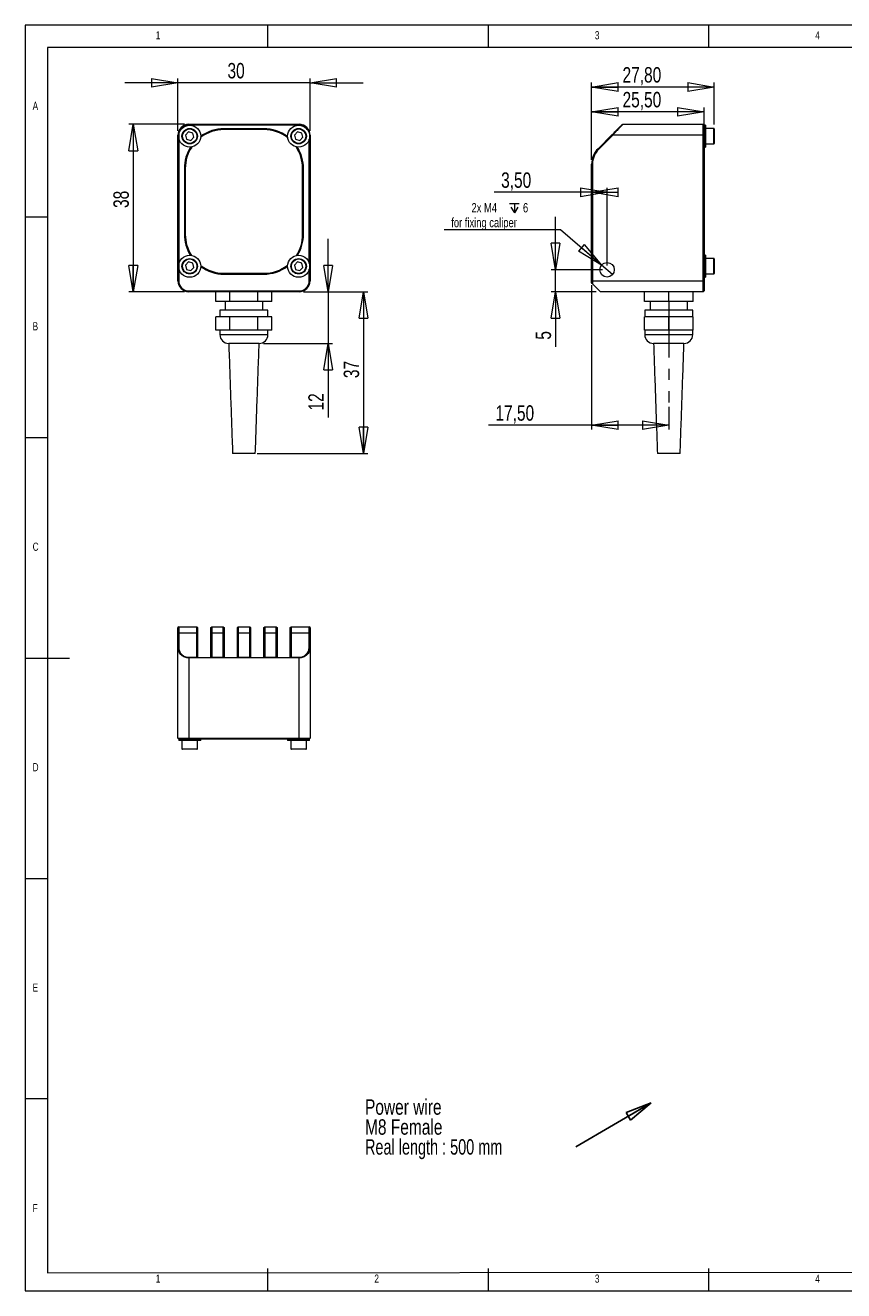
# Model space of a CAD drawing. Header units: millimetres. Extents: x 5 to 415, y 5 to 292.
# Tile 1 of 6: x 5 to 191, y 5 to 292. Entities that reach past the tile are written whole.
import ezdxf

# ---------------------------------------------------------------- set-up
doc = ezdxf.new("R2010")
doc.units = ezdxf.units.MM
doc.linetypes.add('CENTERX2', pattern=[20.32, 12.7, -2.54, 2.54, -2.54])
doc.styles.add('SLDTEXTSTYLE0', font='TXT', dxfattribs={"width": 0.75})
doc.styles.add('SLDTEXTSTYLE4', font='TXT', dxfattribs={"width": 0.7})
doc.dimstyles.new('SLDDIMSTYLE0', dxfattribs={"dimtxt": 3.5, "dimasz": 6, "dimexe": 0, "dimexo": 0.0625, "dimgap": 0.875, "dimtad": 1, "dimtoh": 1, "dimrnd": 1e-09, "dimzin": 12, "dimdsep": 46, "dimtxsty": 'SLDTEXTSTYLE0', "dimblk1": 'CLOSED', "dimblk2": 'CLOSED', "dimsah": 1, "dimcen": 0.09, "dimadec": 0, "dimazin": 0, "dimtfac": 1, "dimtofl": 0, "dimtmove": 0, "dimatfit": 3, "dimldrblk": 'CLOSED', "dimfxl": 1, "dimtolj": 1, "dimtzin": 12, "dimarcsym": 0})
doc.dimstyles.new('SLDDIMSTYLE1', dxfattribs={"dimtxt": 3.5, "dimasz": 6, "dimexe": 0, "dimexo": 0.0625, "dimgap": 0.875, "dimtad": 1, "dimtoh": 1, "dimrnd": 1e-09, "dimzin": 12, "dimdsep": 46, "dimtxsty": 'SLDTEXTSTYLE0', "dimblk1": 'CLOSED', "dimblk2": 'CLOSED', "dimsah": 1, "dimcen": 0.09, "dimadec": 0, "dimazin": 0, "dimtfac": 1, "dimtofl": 0, "dimtmove": 0, "dimatfit": 3, "dimldrblk": 'CLOSED', "dimfxl": 1, "dimtolj": 1, "dimtzin": 12, "dimarcsym": 0})
doc.dimstyles.new('SLDDIMSTYLE2', dxfattribs={"dimtxt": 2.116667, "dimasz": 6, "dimexe": 0, "dimexo": 0.0625, "dimgap": 0.529167, "dimtad": 0, "dimtih": 1, "dimtoh": 1, "dimrnd": 1e-09, "dimzin": 12, "dimdsep": 46, "dimtxsty": 'SLDTEXTSTYLE0', "dimblk1": 'CLOSED', "dimblk2": 'CLOSED', "dimsah": 1, "dimcen": 0.09, "dimadec": 0, "dimazin": 0, "dimtfac": 1, "dimtmove": 0, "dimatfit": 3, "dimldrblk": 'CLOSED', "dimfxl": 1, "dimtolj": 1, "dimtzin": 12, "dimarcsym": 0})
doc.dimstyles.new('SLDDIMSTYLE3', dxfattribs={"dimtxt": 0, "dimasz": 6, "dimexe": 0, "dimexo": 0.0625, "dimgap": 0, "dimtad": 0, "dimtih": 1, "dimtoh": 1, "dimdec": 0, "dimrnd": 1e-09, "dimzin": 0, "dimdsep": 46, "dimtxsty": 'Standard', "dimblk1": 'CLOSED', "dimblk2": 'CLOSED', "dimsah": 1, "dimcen": 0.09, "dimadec": 0, "dimazin": 0, "dimtfac": 6, "dimtdec": 0, "dimtofl": 0, "dimtmove": 0, "dimatfit": 3, "dimldrblk": 'CLOSED', "dimfxl": 1, "dimtolj": 1, "dimtzin": 0, "dimarcsym": 0})

# ---------------------------------------------------------------- blocks, each defined once
blk = doc.blocks.new('_CLOSED')
at = {"color": 0, "linetype": 'ByBlock', "lineweight": -2}
for p, q in [((-1, 0.166667), (0, 0)), ((-1, 0.166667), (-1, -0.166667)), ((0, 0), (-1, -0.166667)), ((0, 0), (-1, 0))]:
    blk.add_line(p, q, dxfattribs=at)
blk = doc.blocks.new('*D2')
at = {"color": 7, "linetype": 'Continuous', "lineweight": 0}
for p, q in [((39.59, 278.95), (27.59, 278.95)), ((39.59, 268.06), (39.59, 279.95)), ((69.59, 278.95), (39.59, 278.95)), ((69.59, 268.06), (69.59, 279.95)), ((69.59, 278.95), (81.59, 278.95))]:
    blk.add_line(p, q, dxfattribs=at)
at = {"color": 7, "linetype": 'Continuous', "lineweight": 0, "xscale": 6, "yscale": 6}
blk.add_blockref('_CLOSED', (39.59, 278.95, 1.9), dxfattribs=at)
at = {"color": 7, "linetype": 'Continuous', "lineweight": 0, "xscale": 6, "yscale": 6, "rotation": 180}
blk.add_blockref('_CLOSED', (69.59, 278.95, 1.9), dxfattribs=at)
at = {"color": 7, "linetype": 'Continuous', "lineweight": 0, "insert": (50.85, 283.46), "char_height": 3.5, "attachment_point": 1, "style": 'SLDTEXTSTYLE0'}
blk.add_mtext('30', dxfattribs=at)
blk = doc.blocks.new('*D3')
at = {"color": 7, "linetype": 'Continuous', "lineweight": 0}
for p, q in [((41.09, 269.56), (28.49, 269.56)), ((29.49, 269.56), (29.49, 231.56)), ((41.09, 231.56), (28.49, 231.56))]:
    blk.add_line(p, q, dxfattribs=at)
at = {"color": 7, "linetype": 'Continuous', "lineweight": 0, "xscale": 6, "yscale": 6}
for p, rotation in [((29.49, 269.56, 1.9), 90), ((29.49, 231.56, 1.9), 270)]:
    blk.add_blockref('_CLOSED', p, dxfattribs=dict(at, rotation=rotation))
at = {"color": 7, "linetype": 'Continuous', "lineweight": 0, "insert": (24.97, 250.57), "char_height": 3.5, "attachment_point": 1, "rotation": 90, "style": 'SLDTEXTSTYLE0'}
blk.add_mtext('38', dxfattribs=at)
blk = doc.blocks.new('*D4')
at = {"color": 7, "linetype": 'Continuous', "lineweight": 0}
for p, q in [((73.69, 231.56), (73.69, 243.56)), ((68.09, 231.56), (74.69, 231.56)), ((73.69, 231.56), (73.69, 219.86)), ((59.04, 219.86), (74.69, 219.86)), ((73.69, 219.86), (73.69, 203.04))]:
    blk.add_line(p, q, dxfattribs=at)
at = {"color": 7, "linetype": 'Continuous', "lineweight": 0, "xscale": 6, "yscale": 6}
for p, rotation in [((73.69, 231.56, 1.9), 270), ((73.69, 219.86, 1.9), 90)]:
    blk.add_blockref('_CLOSED', p, dxfattribs=dict(at, rotation=rotation))
at = {"color": 7, "linetype": 'Continuous', "lineweight": 0, "insert": (69.18, 204.63), "char_height": 3.5, "attachment_point": 1, "rotation": 90, "style": 'SLDTEXTSTYLE0'}
blk.add_mtext('12', dxfattribs=at)
blk = doc.blocks.new('*D5')
at = {"color": 7, "linetype": 'Continuous', "lineweight": 0}
for p, q in [((68.09, 231.56), (82.71, 231.56)), ((81.71, 231.56), (81.71, 194.86)), ((57.59, 194.86), (82.71, 194.86))]:
    blk.add_line(p, q, dxfattribs=at)
at = {"color": 7, "linetype": 'Continuous', "lineweight": 0, "xscale": 6, "yscale": 6}
for p, rotation in [((81.71, 231.56, 1.9), 90), ((81.71, 194.86, 1.9), 270)]:
    blk.add_blockref('_CLOSED', p, dxfattribs=dict(at, rotation=rotation))
at = {"color": 7, "linetype": 'Continuous', "lineweight": 0, "insert": (77.2, 211.98), "char_height": 3.5, "attachment_point": 1, "rotation": 90, "style": 'SLDTEXTSTYLE0'}
blk.add_mtext('37', dxfattribs=at)
blk = doc.blocks.new('*D11')
at = {"color": 7, "linetype": 'Continuous', "lineweight": 0}
for p, q in [((133.44, 233.06), (133.44, 200.31)), ((150.94, 205.44), (150.94, 200.31)), ((133.44, 201.31), (110.03, 201.31)), ((150.94, 201.31), (133.44, 201.31))]:
    blk.add_line(p, q, dxfattribs=at)
at = {"color": 7, "linetype": 'Continuous', "lineweight": 0, "xscale": 6, "yscale": 6}
for p, rotation in [((133.44, 201.31, 0.1), 180), ((150.94, 201.31, 0.1), 360)]:
    blk.add_blockref('_CLOSED', p, dxfattribs=dict(at, rotation=rotation))
at = {"color": 7, "linetype": 'Continuous', "lineweight": 0, "insert": (111.62, 205.82), "char_height": 3.5, "attachment_point": 1, "style": 'SLDTEXTSTYLE0'}
blk.add_mtext('17,50', dxfattribs=at)
blk = doc.blocks.new('*D12')
at = {"color": 7, "linetype": 'Continuous', "lineweight": 0}
for p, q in [((133.44, 261.48), (133.44, 279)), ((161.24, 269.51), (161.24, 279)), ((161.24, 278), (133.44, 278))]:
    blk.add_line(p, q, dxfattribs=at)
at = {"color": 7, "linetype": 'Continuous', "lineweight": 0, "xscale": 6, "yscale": 6}
for p, rotation in [((133.44, 278, -5.89), 180), ((161.24, 278, -5.89), 360)]:
    blk.add_blockref('_CLOSED', p, dxfattribs=dict(at, rotation=rotation))
at = {"color": 7, "linetype": 'Continuous', "lineweight": 0, "insert": (140.45, 282.52), "char_height": 3.5, "attachment_point": 1, "style": 'SLDTEXTSTYLE0'}
blk.add_mtext('27,80', dxfattribs=at)
blk = doc.blocks.new('*D13')
at = {"color": 7, "linetype": 'Continuous', "lineweight": 0}
for p, q in [((133.44, 261.48), (133.44, 273.38)), ((158.94, 268.06), (158.94, 273.38)), ((158.94, 272.38), (133.44, 272.38))]:
    blk.add_line(p, q, dxfattribs=at)
at = {"color": 7, "linetype": 'Continuous', "lineweight": 0, "xscale": 6, "yscale": 6}
for p, rotation in [((133.44, 272.38, -5.89), 180), ((158.94, 272.38, -5.89), 360)]:
    blk.add_blockref('_CLOSED', p, dxfattribs=dict(at, rotation=rotation))
at = {"color": 7, "linetype": 'Continuous', "lineweight": 0, "insert": (140.45, 276.89), "char_height": 3.5, "attachment_point": 1, "style": 'SLDTEXTSTYLE0'}
blk.add_mtext('25,50', dxfattribs=at)
blk = doc.blocks.new('*D14')
at = {"color": 7, "linetype": 'Continuous', "lineweight": 0}
for p, q in [((125.24, 236.56), (125.24, 248.56)), ((135.94, 236.56), (124.24, 236.56)), ((125.24, 231.56), (125.24, 236.56)), ((134.44, 231.56), (124.24, 231.56)), ((125.24, 231.56), (125.24, 219.11))]:
    blk.add_line(p, q, dxfattribs=at)
at = {"color": 7, "linetype": 'Continuous', "lineweight": 0, "xscale": 6, "yscale": 6}
for p, rotation in [((125.24, 236.56, -5.89), 270), ((125.24, 231.56, -5.89), 90)]:
    blk.add_blockref('_CLOSED', p, dxfattribs=dict(at, rotation=rotation))
at = {"color": 7, "linetype": 'Continuous', "lineweight": 0, "insert": (120.73, 220.7), "char_height": 3.5, "attachment_point": 1, "rotation": 90, "style": 'SLDTEXTSTYLE0'}
blk.add_mtext('5', dxfattribs=at)
blk = doc.blocks.new('*D15')
at = {"color": 7, "linetype": 'Continuous', "lineweight": 0}
for p, q in [((133.44, 254.13), (111.32, 254.13)), ((133.44, 254.13), (136.94, 254.13)), ((136.94, 237.56), (136.94, 255.13))]:
    blk.add_line(p, q, dxfattribs=at)
at = {"color": 7, "linetype": 'Continuous', "lineweight": 0, "xscale": 6, "yscale": 6}
blk.add_blockref('_CLOSED', (136.94, 254.13, -5.89), dxfattribs=at)
at = {"color": 7, "linetype": 'Continuous', "lineweight": 0, "xscale": 6, "yscale": 6, "rotation": 180}
blk.add_blockref('_CLOSED', (133.44, 254.13, -5.89), dxfattribs=at)
at = {"color": 7, "linetype": 'Continuous', "lineweight": 0, "insert": (112.91, 258.64), "char_height": 3.5, "attachment_point": 1, "style": 'SLDTEXTSTYLE0'}
blk.add_mtext('3,50', dxfattribs=at)
blk = doc.blocks.new('SW_SYMBOL_HOLE_DEPTH')
at = {"color": 0, "linetype": 'Continuous', "lineweight": 0}
for p, q in [((0, 875), (800, 875)), ((100, 555), (400, 75)), ((400, 875), (400, 75)), ((700, 555), (400, 75))]:
    blk.add_line(p, q, dxfattribs=at)
blk = doc.blocks.new('*D16')
at = {"color": 7, "linetype": 'Continuous', "lineweight": 0}
for p, q in [((126.41, 245.59), (100.02, 245.59)), ((135.68, 237.63), (126.41, 245.59)), ((138.19, 235.48), (135.68, 237.63))]:
    blk.add_line(p, q, dxfattribs=at)
at = {"color": 7, "linetype": 'Continuous', "lineweight": 0, "xscale": 0.0027037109, "yscale": 0.0027037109, "zscale": 0.0027037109}
blk.add_blockref('SW_SYMBOL_HOLE_DEPTH', (114.84, 249.24), dxfattribs=at)
at = {"color": 7, "linetype": 'Continuous', "lineweight": 0, "xscale": 6, "yscale": 6, "rotation": 319.3691096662}
blk.add_blockref('_CLOSED', (135.68, 237.63, -5.89), dxfattribs=at)
at = {"color": 7, "linetype": 'Continuous', "lineweight": 0, "attachment_point": 1, "style": 'SLDTEXTSTYLE0'}
for s, insert, char_height in [('2x M4 ', (106.2, 251.68), 2.117), ('6', (117.87, 251.68), 2.12), ('for fixing caliper', (101.61, 248.32), 2.1167)]:
    blk.add_mtext(s, dxfattribs=dict(at, insert=insert, char_height=char_height))
blk = doc.blocks.new('SW_NOTE_1')
at = {"color": 0, "linetype": 'Continuous', "lineweight": 0, "char_height": 3.5, "attachment_point": 1}
for s, insert, style in [('Power wire', (-47.84, 10.79), 'SLDTEXTSTYLE0'), ('M8 Female', (-47.84, 6.26), 'SLDTEXTSTYLE0'), ('Real length : 500 mm', (-47.84, 1.74), 'SLDTEXTSTYLE4')]:
    blk.add_mtext(s, dxfattribs=dict(at, insert=insert, style=style))

msp = doc.modelspace()

# ---------------------------------------------------------------- linework, layer by layer
at = {"color": 7, "linetype": 'Continuous', "lineweight": 0}
for p, q in [((415, 292), (5, 292)), ((5, 292), (5, 5)), ((60, 287), (60, 292)), ((110, 292), (110, 287)), ((160, 287), (160, 292)), ((410, 287), (10, 287)), ((10, 287), (10, 9.036)), ((10, 248.5), (5, 248.5)), ((5, 198.5), (10, 198.5)), ((5, 148.5), (15, 148.5)), ((5, 98.5), (10, 98.5)), ((10, 48.5), (5, 48.5)), ((10, 9.036), (257.428, 9.214)), ((60, 5), (60, 10)), ((110, 10), (110, 5)), ((160, 5), (160, 10)), ((5, 5), (415, 5))]:
    msp.add_line(p, q, dxfattribs=at)
at = {"color": 7, "linetype": 'Continuous', "lineweight": 15}
for p, q in [((39.787, 267.055), (39.587, 267.055)), ((39.587, 234.055), (39.587, 267.055)), ((39.787, 267.055), (39.787, 234.055)), ((42.018, 267.818), (41.318, 267.105)), ((41.318, 267.105), (41.586, 266.141)), ((42.987, 267.569), (42.018, 267.818)), ((42.087, 269.355), (42.087, 269.555)), ((42.087, 269.555), (67.087, 269.555)), ((67.087, 269.355), (42.087, 269.355)), ((43.255, 266.606), (42.987, 267.569)), ((59.087, 268.555), (50.087, 268.555)), ((50.087, 268.355), (50.087, 268.555)), ((59.087, 268.355), (50.087, 268.355)), ((59.087, 268.355), (59.087, 268.555)), ((66.718, 267.818), (66.018, 267.105)), ((66.018, 267.105), (66.286, 266.141)), ((67.687, 267.569), (66.718, 267.818)), ((67.087, 269.355), (67.087, 269.555)), ((67.955, 266.606), (67.687, 267.569)), ((69.479, 267.055), (69.587, 267.055)), ((69.587, 267.055), (69.587, 234.055)), ((134.9, 264.02), (138.077, 267.197)), ((138.219, 267.055), (135.042, 263.878)), ((158.736, 267.055), (138.219, 267.055)), ((140.519, 269.555), (158.736, 269.555)), ((158.736, 267.055), (158.736, 269.555)), ((158.936, 269.355), (158.736, 269.555)), ((158.736, 234.055), (158.736, 267.055)), ((158.936, 267.055), (158.736, 267.055)), ((158.936, 269.355), (158.936, 267.055)), ((158.936, 267.055), (158.936, 234.055)), ((159.236, 269.355), (159.236, 264.355)), ((161.136, 265.105), (161.136, 268.605)), ((161.236, 268.505), (161.236, 265.205)), ((41.586, 266.141), (42.555, 265.892)), ((42.555, 265.892), (43.255, 266.606)), ((66.286, 266.141), (67.255, 265.892)), ((67.255, 265.892), (67.955, 266.606)), ((69.387, 238.055), (69.387, 266.155)), ((134.9, 264.02), (135.042, 263.878)), ((41.087, 259.555), (41.087, 244.555)), ((41.287, 259.555), (41.087, 259.555)), ((41.287, 259.555), (41.287, 244.555)), ((67.887, 244.555), (67.887, 259.555)), ((67.887, 259.555), (68.087, 259.555)), ((68.087, 244.555), (68.087, 259.555)), ((133.436, 234.055), (133.436, 260.484)), ((133.436, 260.484), (133.636, 260.484)), ((133.636, 260.484), (133.636, 234.055)), ((41.287, 244.555), (41.087, 244.555)), ((67.887, 244.555), (68.087, 244.555)), ((42.018, 238.318), (41.318, 237.605)), ((42.987, 238.069), (42.018, 238.318)), ((66.718, 238.318), (66.018, 237.605)), ((67.687, 238.069), (66.718, 238.318)), ((159.236, 239.855), (159.236, 234.855)), ((161.136, 235.605), (161.136, 239.105)), ((161.236, 239.005), (161.236, 235.705)), ((41.318, 237.605), (41.586, 236.641)), ((41.586, 236.641), (42.555, 236.392)), ((42.555, 236.392), (43.255, 237.106)), ((43.255, 237.106), (42.987, 238.069)), ((50.087, 235.755), (59.087, 235.755)), ((50.087, 235.755), (50.087, 235.555)), ((50.087, 235.555), (59.087, 235.555)), ((59.087, 235.755), (59.087, 235.555)), ((66.018, 237.605), (66.286, 236.641)), ((66.286, 236.641), (67.255, 236.392)), ((67.255, 236.392), (67.955, 237.106)), ((67.955, 237.106), (67.687, 238.069)), ((69.387, 234.055), (69.387, 236.655)), ((39.587, 234.055), (39.787, 234.055)), ((69.587, 234.055), (69.387, 234.055)), ((133.436, 234.055), (133.636, 234.055)), ((133.436, 233.555), (133.436, 234.055)), ((133.636, 234.055), (158.736, 234.055)), ((133.636, 234.055), (133.636, 233.355)), ((158.736, 231.555), (158.736, 234.055)), ((158.736, 234.055), (158.936, 234.055)), ((158.936, 234.055), (158.936, 231.755)), ((42.087, 231.755), (67.087, 231.755)), ((42.087, 231.555), (42.087, 231.755)), ((67.087, 231.555), (42.087, 231.555)), ((48.236, 229.355), (48.236, 231.555)), ((51.411, 229.355), (51.411, 231.555)), ((57.762, 229.355), (57.762, 231.555)), ((60.937, 229.355), (60.937, 231.555)), ((67.087, 231.555), (67.087, 231.755)), ((158.736, 231.555), (135.436, 231.555)), ((145.436, 229.355), (145.436, 231.555)), ((150.936, 229.355), (150.936, 231.555)), ((156.436, 229.355), (156.436, 231.555)), ((158.736, 231.555), (158.936, 231.755)), ((51.411, 229.355), (48.236, 229.355)), ((59.306, 227.355), (49.137, 227.355)), ((57.762, 229.355), (51.411, 229.355)), ((60.937, 229.355), (57.762, 229.355)), ((60.037, 227.355), (59.306, 227.355)), ((150.936, 229.355), (145.436, 229.355)), ((156.386, 227.355), (145.486, 227.355)), ((156.436, 229.355), (150.936, 229.355)), ((48.236, 222.855), (48.236, 225.855)), ((51.411, 225.855), (48.236, 225.855)), ((51.411, 222.855), (51.411, 225.855)), ((57.762, 225.855), (51.411, 225.855)), ((57.762, 222.855), (57.762, 225.855)), ((60.937, 225.855), (57.762, 225.855)), ((60.937, 222.855), (60.937, 225.855)), ((145.436, 222.855), (145.436, 225.855)), ((150.936, 225.855), (145.436, 225.855)), ((150.936, 222.855), (150.936, 225.855)), ((156.436, 225.855), (150.936, 225.855)), ((156.436, 222.855), (156.436, 225.855)), ((51.411, 222.855), (48.236, 222.855)), ((49.137, 221.855), (59.306, 221.855)), ((57.762, 222.855), (51.411, 222.855)), ((60.937, 222.855), (57.762, 222.855)), ((59.306, 221.855), (60.037, 221.855)), ((150.936, 222.855), (145.436, 222.855)), ((145.486, 221.855), (156.386, 221.855)), ((156.436, 222.855), (150.936, 222.855)), ((57.574, 219.855), (51.137, 219.855)), ((58.037, 219.855), (57.574, 219.855)), ((154.386, 219.855), (147.486, 219.855)), ((56.818, 194.855), (52.01, 194.855)), ((57.164, 194.855), (56.818, 194.855)), ((153.513, 194.855), (148.359, 194.855)), ((39.787, 155.605), (39.587, 155.405)), ((39.587, 153.999), (39.587, 155.405)), ((39.787, 155.605), (39.787, 154.141)), ((39.787, 155.605), (43.887, 155.605)), ((43.887, 154.141), (43.887, 155.605)), ((44.087, 155.405), (43.887, 155.605)), ((44.087, 155.405), (44.087, 153.999)), ((47.087, 155.405), (47.287, 155.605)), ((47.087, 153.999), (47.087, 155.405)), ((47.287, 155.605), (47.287, 154.141)), ((47.287, 155.605), (49.887, 155.605)), ((49.887, 154.141), (49.887, 155.605)), ((49.887, 155.605), (50.087, 155.405)), ((50.087, 155.405), (50.087, 153.999)), ((53.287, 155.605), (53.087, 155.405)), ((53.087, 153.999), (53.087, 155.405)), ((53.287, 155.605), (53.287, 154.141)), ((53.287, 155.605), (55.887, 155.605)), ((55.887, 154.141), (55.887, 155.605)), ((56.087, 155.405), (55.887, 155.605)), ((56.087, 155.405), (56.087, 153.999)), ((59.087, 155.405), (59.287, 155.605)), ((59.087, 153.999), (59.087, 155.405)), ((59.287, 155.605), (59.287, 154.141)), ((59.287, 155.605), (61.887, 155.605)), ((61.887, 154.141), (61.887, 155.605)), ((61.887, 155.605), (62.087, 155.405)), ((62.087, 155.405), (62.087, 153.999)), ((65.087, 155.405), (65.287, 155.605)), ((65.087, 153.999), (65.087, 155.405)), ((65.287, 155.605), (65.287, 154.141)), ((65.287, 155.605), (69.387, 155.605)), ((69.387, 154.141), (69.387, 155.605)), ((69.587, 155.405), (69.387, 155.605)), ((69.587, 155.405), (69.587, 153.999)), ((39.787, 154.141), (39.587, 153.999)), ((39.587, 150.822), (39.587, 153.999)), ((43.887, 154.141), (39.787, 154.141)), ((39.787, 154.141), (39.787, 150.964)), ((43.887, 148.664), (43.887, 154.141)), ((44.087, 153.999), (43.887, 154.141)), ((44.087, 153.999), (44.087, 148.605)), ((47.087, 153.999), (47.287, 154.141)), ((47.087, 148.605), (47.087, 153.999)), ((47.287, 154.141), (47.287, 148.664)), ((49.887, 154.141), (47.287, 154.141)), ((49.887, 154.141), (50.087, 153.999)), ((49.887, 148.664), (49.887, 154.141)), ((50.087, 153.999), (50.087, 148.605)), ((53.287, 154.141), (53.087, 153.999)), ((53.087, 148.605), (53.087, 153.999)), ((53.287, 154.141), (53.287, 148.664)), ((55.887, 154.141), (53.287, 154.141)), ((56.087, 153.999), (55.887, 154.141)), ((55.887, 148.664), (55.887, 154.141)), ((56.087, 153.999), (56.087, 148.605)), ((59.087, 153.999), (59.287, 154.141)), ((59.087, 148.605), (59.087, 153.999)), ((59.287, 154.141), (59.287, 148.664)), ((61.887, 154.141), (59.287, 154.141)), ((61.887, 154.141), (62.087, 153.999)), ((61.887, 148.664), (61.887, 154.141)), ((62.087, 153.999), (62.087, 148.605)), ((65.087, 153.999), (65.287, 154.141)), ((65.087, 148.605), (65.087, 153.999)), ((69.387, 154.141), (65.287, 154.141)), ((65.287, 154.141), (65.287, 148.664)), ((69.387, 150.964), (69.387, 154.141)), ((69.587, 153.999), (69.387, 154.141)), ((69.587, 153.999), (69.587, 150.822)), ((39.587, 130.305), (39.587, 150.822)), ((69.587, 150.822), (69.587, 130.305)), ((42.087, 148.664), (43.887, 148.664)), ((67.087, 148.522), (42.087, 148.522)), ((42.087, 148.522), (42.087, 130.305)), ((43.887, 148.664), (43.911, 148.605)), ((43.911, 148.605), (47.262, 148.605)), ((47.262, 148.605), (47.287, 148.664)), ((47.287, 148.664), (49.887, 148.664)), ((49.887, 148.664), (49.911, 148.605)), ((49.911, 148.605), (53.262, 148.605)), ((53.262, 148.605), (53.287, 148.664)), ((53.287, 148.664), (55.887, 148.664)), ((55.887, 148.664), (55.911, 148.605)), ((55.911, 148.605), (59.262, 148.605)), ((59.262, 148.605), (59.287, 148.664)), ((59.287, 148.664), (61.887, 148.664)), ((61.887, 148.664), (61.911, 148.605)), ((61.911, 148.605), (65.262, 148.605)), ((65.262, 148.605), (65.287, 148.664)), ((65.287, 148.664), (67.087, 148.664)), ((67.087, 130.305), (67.087, 148.522)), ((39.587, 130.305), (42.087, 130.305)), ((39.787, 130.105), (39.587, 130.305)), ((42.087, 130.105), (39.787, 130.105)), ((44.787, 129.805), (39.787, 129.805)), ((42.087, 130.305), (67.087, 130.305)), ((42.087, 130.105), (42.087, 130.305)), ((67.087, 130.105), (42.087, 130.105)), ((69.487, 129.805), (64.487, 129.805)), ((67.087, 130.305), (69.587, 130.305)), ((67.087, 130.105), (67.087, 130.305)), ((68.956, 130.105), (67.087, 130.105)), ((69.487, 130.105), (68.956, 130.105)), ((69.387, 130.105), (69.587, 130.305)), ((40.537, 127.905), (44.037, 127.905)), ((43.937, 127.805), (40.637, 127.805)), ((65.237, 127.905), (68.737, 127.905)), ((68.637, 127.805), (65.337, 127.805))]:
    msp.add_line(p, q, dxfattribs=at)
at = {"color": 7, "linetype": 'CENTERX2', "lineweight": 0}
msp.add_line((150.936, 229.355), (150.936, 206.442), dxfattribs=at)
at = {"color": 7, "linetype": 'Continuous', "lineweight": 15, "flags": 128}
msp.add_lwpolyline([(135.436, 231.555), (135.394, 231.597), (135.269, 231.722), (135.065, 231.926), (134.79, 232.201), (134.452, 232.539), (134.063, 232.928), (133.636, 233.355)], dxfattribs=at)
at = {"color": 7, "linetype": 'Continuous', "lineweight": 15}
for centre, radius in [((42.287, 266.855), 2.5), ((42.287, 266.855), 1.75), ((42.287, 266.855), 1.65), ((66.987, 266.855), 2.5), ((66.987, 266.855), 1.75), ((66.987, 266.855), 1.65), ((42.287, 237.355), 2.5), ((42.287, 237.355), 1.75), ((42.287, 237.355), 1.65), ((66.987, 237.355), 2.5), ((66.987, 237.355), 1.75), ((66.987, 237.355), 1.65), ((136.936, 236.555), 1.65)]:
    msp.add_circle(centre, radius, dxfattribs=at)
for centre, radius, start, end in [((42.087, 267.055), 2.5, 90, 180), ((42.087, 267.055), 2.3, 90, 180), ((50.087, 259.555), 8.8, 90, 127.16833), ((50.087, 259.555), 9, 90, 126.07928), ((59.087, 259.555), 9, 53.11368, 90), ((59.087, 259.555), 8.8, 51.91535, 90), ((67.087, 267.055), 2.5, 0, 90), ((67.087, 267.055), 2.3, 35.65021, 90), ((161.136, 268.505), 0.1, 0, 90), ((50.087, 259.555), 9, 147.71376, 180), ((50.087, 259.555), 8.8, 146.6247, 180), ((59.087, 259.555), 8.8, 0, 33.56365), ((59.087, 259.555), 9, 0, 32.36531), ((161.136, 265.205), 0.1, 270, 0), ((138.436, 260.484), 5, 135, 180), ((138.436, 260.484), 4.8, 135, 180), ((50.087, 244.555), 9, 180, 211.50541), ((50.087, 244.555), 8.8, 180, 212.50453), ((59.087, 244.555), 8.8, 327.34156, 0), ((59.087, 244.555), 9, 328.43849, 0), ((161.136, 239.005), 0.1, 0, 90), ((50.087, 244.555), 8.8, 232.91425, 270), ((50.087, 244.555), 9, 233.91337, 270), ((59.087, 244.555), 8.8, 270, 307.96683), ((59.087, 244.555), 9, 270, 306.8699), ((161.136, 235.705), 0.1, 270, 0), ((42.087, 234.055), 2.5, 180, 270), ((42.087, 234.055), 2.3, 180, 270), ((67.087, 234.055), 2.3, 270, 0), ((67.087, 234.055), 2.5, 270, 0), ((51.137, 221.855), 2, 180, 270), ((58.037, 221.855), 2, 270, 0), ((147.486, 221.855), 2, 180, 270), ((154.386, 221.855), 2, 270, 0), ((40.637, 127.905), 0.1, 180, 270), ((43.937, 127.905), 0.1, 270, 0), ((65.337, 127.905), 0.1, 180, 270), ((68.637, 127.905), 0.1, 270, 0)]:
    msp.add_arc(centre, radius, start, end, dxfattribs=at)
for points, knots in [([(138.077, 267.197), (138.371, 267.49), (138.937, 268.057), (139.579, 268.698), (139.978, 269.097), (140.195, 269.314), (140.342, 269.462), (140.366, 269.485), (140.377, 269.497)], [0, 0, 0, 0, 0.2863203, 0.5529685, 0.6744166, 0.7891877, 0.8970509, 1, 1, 1, 1]), ([(140.519, 269.555), (140.511, 269.546), (140.493, 269.528), (140.357, 269.382), (140.183, 269.192), (140.003, 268.995), (139.82, 268.795), (139.559, 268.518), (139.197, 268.131), (138.743, 267.63), (138.403, 267.257), (138.219, 267.055)], [0, 0, 0, 0, 0.1015056, 0.2089601, 0.3249915, 0.3869865, 0.451867, 0.550432, 0.6745069, 0.8243226, 1, 1, 1, 1]), ([(42.087, 148.522), (41.929, 148.531), (41.604, 148.548), (41.133, 148.684), (40.77, 148.858), (40.503, 149.038), (40.282, 149.221), (40.045, 149.482), (39.813, 149.844), (39.626, 150.298), (39.6, 150.639), (39.587, 150.822)], [0, 0, 0, 0, 0.1015056, 0.2089601, 0.3249915, 0.3869865, 0.451867, 0.550432, 0.6745069, 0.8243226, 1, 1, 1, 1]), ([(39.787, 150.964), (39.819, 150.67), (39.881, 150.104), (40.299, 149.462), (40.764, 149.063), (41.16, 148.847), (41.59, 148.699), (41.895, 148.675), (42.043, 148.664)], [0, 0, 0, 0, 0.2863203, 0.5529685, 0.6744166, 0.7891877, 0.8970509, 1, 1, 1, 1]), ([(67.087, 148.664), (67.237, 148.67), (67.548, 148.682), (67.985, 148.829), (68.384, 149.049), (68.854, 149.449), (69.299, 150.092), (69.356, 150.665), (69.387, 150.964)], [0, 0, 0, 0, 0.102569, 0.2113121, 0.3243825, 0.4471774, 0.7124523, 1, 1, 1, 1]), ([(69.587, 150.822), (69.58, 150.697), (69.569, 150.472), (69.491, 150.177), (69.372, 149.867), (69.181, 149.542), (68.864, 149.187), (68.476, 148.894), (68.025, 148.676), (67.557, 148.54), (67.239, 148.528), (67.087, 148.522)], [0, 0, 0, 0, 0.1199118, 0.2145386, 0.2838785, 0.4238821, 0.5478685, 0.6783198, 0.7956113, 0.9018832, 1, 1, 1, 1])]:
    msp.add_open_spline(points, degree=3, knots=knots, dxfattribs=at)
for points in [[(138.077, 267.197), (138.219, 267.055)], [(140.378, 269.497), (140.519, 269.555)], [(159.236, 269.355), (158.936, 269.355)], [(161.136, 268.605), (159.236, 268.605)], [(158.936, 264.355), (159.236, 264.355)], [(159.236, 265.105), (161.136, 265.105)], [(159.236, 239.855), (158.936, 239.855)], [(161.136, 239.105), (159.236, 239.105)], [(159.236, 235.605), (161.136, 235.605)], [(133.636, 233.355), (133.436, 233.555)], [(158.936, 234.855), (159.236, 234.855)], [(49.137, 227.355), (49.137, 225.855)], [(50.337, 229.355), (50.337, 227.355)], [(58.837, 227.355), (58.837, 229.355)], [(60.037, 225.855), (60.037, 227.355)], [(145.486, 227.355), (145.486, 225.855)], [(146.686, 229.355), (146.686, 227.355)], [(155.186, 227.355), (155.186, 229.355)], [(156.386, 225.855), (156.386, 227.355)], [(49.137, 222.855), (49.137, 221.855)], [(60.037, 221.855), (60.037, 222.855)], [(145.486, 222.855), (145.486, 221.855)], [(156.386, 221.855), (156.386, 222.855)], [(51.137, 219.855), (52.01, 194.855)], [(57.164, 194.855), (58.037, 219.855)], [(147.486, 219.855), (148.359, 194.855)], [(153.513, 194.855), (154.386, 219.855)], [(39.787, 150.964), (39.587, 150.822)], [(69.587, 150.822), (69.387, 150.964)], [(42.087, 148.663), (42.087, 148.522)], [(67.087, 148.522), (67.087, 148.664)], [(39.787, 130.105), (39.787, 129.805)], [(40.537, 129.805), (40.537, 127.905)], [(44.037, 127.905), (44.037, 129.805)], [(44.787, 129.805), (44.787, 130.105)], [(64.487, 130.105), (64.487, 129.805)], [(65.237, 129.805), (65.237, 127.905)], [(68.737, 127.905), (68.737, 129.805)], [(69.487, 129.805), (69.487, 130.105)]]:
    msp.add_open_spline(points, degree=1, dxfattribs=at)

# ---------------------------------------------------------------- block references
at = {"color": 7, "linetype": 'Continuous', "lineweight": 0}
msp.add_blockref('SW_NOTE_1', (129.886, 37.62), dxfattribs=at)

# ---------------------------------------------------------------- texts
at = {"color": 7, "linetype": 'Continuous', "lineweight": 0, "char_height": 1.852, "attachment_point": 1, "style": 'SLDTEXTSTYLE0'}
for s, insert in [('1', (34.583, 290.668)), ('3', (134.167, 290.668)), ('4', (184.167, 290.668)), ('A', (6.667, 274.668)), ('B', (6.667, 224.668)), ('C', (6.667, 174.668)), ('D', (6.667, 124.668)), ('E', (6.667, 74.668)), ('F', (6.667, 24.668)), ('1', (34.583, 8.668)), ('2', (84.167, 8.668)), ('3', (134.167, 8.668)), ('4', (184.167, 8.668))]:
    msp.add_mtext(s, dxfattribs=dict(at, insert=insert))

# ---------------------------------------------------------------- dimensions: what is measured, and where the dimension line sits
at = {"color": 7, "linetype": 'Continuous', "lineweight": 0}
for base, p1, p2, dimstyle, picture, middle in [((39.587, 278.945), (69.587, 267.055), (39.587, 267.055), 'SLDDIMSTYLE0', '*D2', (53.433, 278.945)), ((133.436, 278.004), (161.236, 268.505), (133.436, 260.484), 'SLDDIMSTYLE1', '*D12', (146.272, 278.004)), ((133.436, 272.382), (158.936, 267.055), (133.436, 260.484), 'SLDDIMSTYLE1', '*D13', (146.272, 272.382)), ((136.936, 254.126), (133.436, 260.484), (136.936, 236.555), 'SLDDIMSTYLE1', '*D15', (117.436, 254.126)), ((133.436, 201.309), (150.936, 206.442), (133.436, 234.055), 'SLDDIMSTYLE1', '*D11', (117.436, 201.309))]:
    dim = msp.add_linear_dim(base=base, p1=p1, p2=p2, dimstyle=dimstyle, dxfattribs=at)
    dim.commit()
    dim.dimension.update_dxf_attribs({"geometry": picture, "text_midpoint": middle, "dimtype": 160})
for base, p1, p2, dimstyle, picture, middle in [((29.487, 231.555), (42.087, 269.555), (42.087, 231.555), 'SLDDIMSTYLE1', '*D3', (29.487, 253.159)), ((125.242, 236.555), (135.436, 231.555), (136.936, 236.555), 'SLDDIMSTYLE0', '*D14', (125.242, 221.988)), ((73.69, 219.855), (67.087, 231.555), (58.037, 219.855), 'SLDDIMSTYLE0', '*D4', (73.69, 207.212)), ((81.714, 194.855), (67.087, 231.555), (56.591, 194.855), 'SLDDIMSTYLE1', '*D5', (81.714, 214.571))]:
    dim = msp.add_linear_dim(base=base, p1=p1, p2=p2, angle=90, dimstyle=dimstyle, dxfattribs=at)
    dim.commit()
    dim.dimension.update_dxf_attribs({"geometry": picture, "text_midpoint": middle, "dimtype": 160})
dim = msp.add_diameter_dim_2p(p1=(138.188, 235.481), p2=(135.684, 237.63), text='2x M4 {\\fGDT;x}6\\Pfor fixing caliper', dimstyle='SLDDIMSTYLE2', override={"dimpost": '<>'}, dxfattribs=at)
dim.commit()
dim.dimension.update_dxf_attribs({"geometry": '*D16', "text_midpoint": (112.421, 248.95), "dimtype": 163})

# ---------------------------------------------------------------- leaders
msp.add_leader([(146.952, 47.591), (129.886, 37.62)], dimstyle='SLDDIMSTYLE3', dxfattribs=at)

doc.saveas('drawing.dxf')
